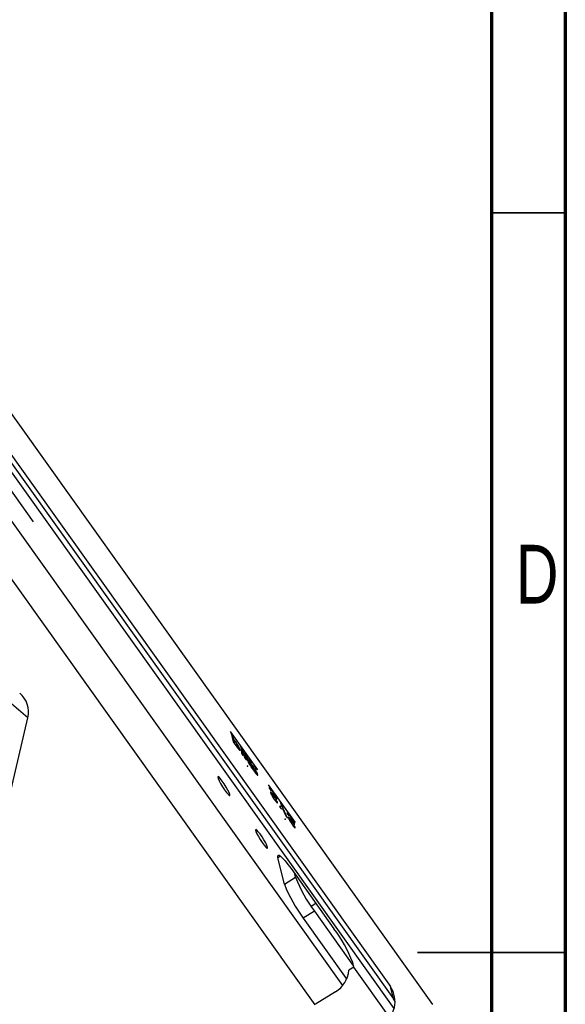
# Model space of a CAD drawing. Header units: millimetres. Extents: x 1648 to 1862, y 2200 to 2497.
# Tile 13 of 20: x 1825 to 1862, y 2345 to 2411. Entities that reach past the tile are written whole.
import ezdxf

# ---------------------------------------------------------------- set-up
doc = ezdxf.new("R2010")
doc.units = ezdxf.units.MM
doc.linetypes.add('CENTERX2', pattern=[20.32, 12.7, -2.54, 2.54, -2.54])
doc.styles.add('SLDTEXTSTYLE3', font='TXT', dxfattribs={"width": 0.75})

msp = doc.modelspace()

# ---------------------------------------------------------------- linework, layer by layer
at = {"color": 0, "linetype": 'Continuous', "lineweight": 70}
for p, q in [((1862.2814, 2496.5251), (1862.2814, 2199.5251)), ((1857.2814, 2491.5251), (1857.2814, 2204.5251))]:
    msp.add_line(p, q, dxfattribs=at)
at = {"color": 0, "linetype": 'Continuous', "lineweight": 25}
for p, q in [((1853.3228, 2344.526), (1806.2114, 2410.5386)), ((1806.3083, 2407.5938), (1850.4618, 2345.7258)), ((1850.7057, 2344.2515), (1805.8678, 2407.0784)), ((1806.5106, 2406.7736), (1850.6641, 2344.9056)), ((1810.9375, 2396.6531), (1847.2271, 2345.8039)), ((1845.359, 2344.5055), (1809.4549, 2394.8144)), ((1825.9397, 2363.8973), (1822.8594, 2366.5087)), ((1822.6417, 2349.7886), (1825.9397, 2363.8973)), ((1843.0292, 2354.5504), (1842.8518, 2354.4384)), ((1843.2947, 2352.6418), (1842.8518, 2354.4384)), ((1843.7348, 2353.7124), (1846.6389, 2349.6431)), ((1843.2947, 2352.6418), (1844.0485, 2353.1177)), ((1844.0485, 2353.1177), (1843.9901, 2353.3546)), ((1845.4235, 2351.3461), (1845.1006, 2351.1423)), ((1845.3167, 2350.8295), (1844.5629, 2350.3536)), ((1844.5629, 2350.3536), (1847.467, 2346.2843)), ((1845.3167, 2350.8295), (1847.9655, 2347.118)), ((1847.9841, 2347.0424), (1847.6517, 2346.8325)), ((1847.9841, 2347.0424), (1847.9071, 2347.3548)), ((1850.4021, 2343.6544), (1847.9841, 2347.0424)), ((1847.467, 2346.2843), (1847.5367, 2346.3283)), ((1847.4994, 2346.2392), (1847.467, 2346.2843)), ((1850.6641, 2344.9056), (1850.4618, 2345.7258)), ((1846.7415, 2345.3789), (1845.4014, 2344.5329)), ((1850.7773, 2344.724), (1850.6641, 2344.9056))]:
    msp.add_line(p, q, dxfattribs=at)
at = {"color": 0, "linetype": 'Continuous'}
msp.add_line((1809.0996, 2401.2511), (1826.3092, 2377.1369), dxfattribs=at)
at = {"color": 0, "linetype": 'Continuous', "lineweight": 35}
for p, q in [((1857.2814, 2398.0251), (1862.2814, 2398.0251)), ((1862.2824, 2348.0251), (1852.2804, 2348.0251)), ((1857.2814, 2348.0251), (1862.2814, 2348.0251))]:
    msp.add_line(p, q, dxfattribs=at)
at = {"color": 0, "linetype": 'CENTERX2'}
for p, q in [((1839.6206, 2362.9585), (1841.4653, 2360.3738)), ((1842.1811, 2359.3708), (1844.0096, 2356.8087))]:
    msp.add_line(p, q, dxfattribs=at)
at = {"color": 0, "linetype": 'Continuous', "flags": 128}
for points in [[(1840.282, 2361.7537), (1840.2761, 2361.7752), (1840.2682, 2361.7985), (1840.2588, 2361.8235), (1840.2475, 2361.8503), (1840.2341, 2361.8794), (1840.2192, 2361.9099), (1840.2026, 2361.9421), (1840.1839, 2361.9764), (1840.1638, 2362.012), (1840.1424, 2362.0483), (1840.1199, 2362.0852), (1840.0961, 2362.123), (1840.0708, 2362.1619), (1840.0446, 2362.201), (1840.0169, 2362.2413), (1839.9881, 2362.2822), (1839.9881, 2362.2822), (1839.8513, 2362.4739), (1839.8513, 2362.4739), (1839.7947, 2362.7034), (1839.7947, 2362.7034), (1839.6862, 2362.8555), (1839.6862, 2362.8555), (1839.8306, 2362.2696), (1839.8306, 2362.2696), (1840.0759, 2361.9259), (1840.0759, 2361.9259), (1840.1044, 2361.8865), (1840.1309, 2361.8508), (1840.1554, 2361.819), (1840.178, 2361.7907), (1840.1985, 2361.7664), (1840.2169, 2361.746), (1840.2336, 2361.729), (1840.2481, 2361.7161), (1840.2606, 2361.7068), (1840.2705, 2361.7018), (1840.2782, 2361.7005), (1840.2838, 2361.703), (1840.2868, 2361.7098), (1840.2875, 2361.7206), (1840.2859, 2361.7351), (1840.282, 2361.7537)], [(1840.1735, 2361.9057), (1840.1767, 2361.8911), (1840.1783, 2361.8795), (1840.1782, 2361.871), (1840.1764, 2361.8659), (1840.1731, 2361.8636), (1840.168, 2361.8648), (1840.1614, 2361.8688), (1840.153, 2361.8762), (1840.1431, 2361.8865), (1840.1317, 2361.8992), (1840.1189, 2361.9144), (1840.1044, 2361.9326), (1840.0884, 2361.9533), (1840.071, 2361.9764), (1840.0521, 2362.0021), (1840.0316, 2362.0306), (1840.0316, 2362.0306), (1839.9231, 2362.1827), (1839.9231, 2362.1827), (1839.8673, 2362.4088), (1839.8673, 2362.4088), (1839.9758, 2362.2568), (1839.9758, 2362.2568), (1839.9965, 2362.2275), (1840.0161, 2362.1994), (1840.0343, 2362.1725), (1840.0516, 2362.1467), (1840.0678, 2362.1218), (1840.0826, 2362.0984), (1840.0964, 2362.0758), (1840.1091, 2362.0543), (1840.1207, 2362.0337), (1840.1312, 2362.0138), (1840.1408, 2361.9943), (1840.1494, 2361.9755), (1840.157, 2361.9571), (1840.1635, 2361.9394), (1840.169, 2361.9223), (1840.1735, 2361.9057)], [(1840.9534, 2360.6964), (1840.7035, 2361.4345), (1840.7035, 2361.4345), (1840.6091, 2361.5667), (1840.6091, 2361.5667), (1840.6323, 2361.2472), (1840.6323, 2361.2472), (1840.6229, 2361.2604), (1840.6229, 2361.2604), (1840.4299, 2361.8179), (1840.4299, 2361.8179), (1840.3355, 2361.9501), (1840.3355, 2361.9501), (1840.3779, 2361.5028), (1840.3779, 2361.5028), (1840.4816, 2361.3574), (1840.4816, 2361.3574), (1840.4415, 2361.6581), (1840.4415, 2361.6581), (1840.4509, 2361.6449), (1840.4509, 2361.6449), (1840.6137, 2361.1723), (1840.6137, 2361.1723), (1840.7175, 2361.0269), (1840.7175, 2361.0269), (1840.6962, 2361.3012), (1840.6962, 2361.3012), (1840.7057, 2361.288), (1840.7057, 2361.288), (1840.8496, 2360.8418), (1840.8496, 2360.8418), (1840.9534, 2360.6964)], [(1841.3987, 2360.4559), (1841.2854, 2360.6146), (1841.2854, 2360.6146), (1841.1781, 2360.599), (1841.1781, 2360.599), (1841.0555, 2360.7709), (1841.0555, 2360.7709), (1840.993, 2361.0244), (1840.993, 2361.0244), (1840.8844, 2361.1765), (1840.8844, 2361.1765), (1841.0289, 2360.5906), (1841.0289, 2360.5906), (1841.2648, 2360.2601), (1841.2648, 2360.2601), (1841.2922, 2360.2221), (1841.3182, 2360.1869), (1841.3424, 2360.155), (1841.3649, 2360.1263), (1841.3859, 2360.1004), (1841.4052, 2360.0779), (1841.423, 2360.0582), (1841.439, 2360.0418), (1841.453, 2360.0292), (1841.4643, 2360.0212), (1841.4732, 2360.0178), (1841.4794, 2360.0191), (1841.4829, 2360.0252), (1841.484, 2360.0357), (1841.4824, 2360.0511), (1841.4781, 2360.071), (1841.4781, 2360.071), (1841.4733, 2360.0886), (1841.4672, 2360.1075), (1841.4599, 2360.1274), (1841.4514, 2360.1482), (1841.4416, 2360.1703), (1841.4305, 2360.1936), (1841.4182, 2360.218), (1841.4048, 2360.2433), (1841.3761, 2360.2947), (1841.3465, 2360.3452), (1841.3158, 2360.3949), (1841.2844, 2360.4433), (1841.2844, 2360.4433), (1841.3987, 2360.4559)], [(1841.3696, 2360.2231), (1841.3718, 2360.2124), (1841.3728, 2360.2038), (1841.3722, 2360.1978), (1841.3702, 2360.1941), (1841.3667, 2360.1932), (1841.362, 2360.1943), (1841.3557, 2360.198), (1841.348, 2360.204), (1841.3388, 2360.2127), (1841.3279, 2360.2243), (1841.3151, 2360.2392), (1841.3007, 2360.2569), (1841.2845, 2360.2776), (1841.2665, 2360.3014), (1841.2467, 2360.3283), (1841.2251, 2360.3583), (1841.2251, 2360.3583), (1841.1213, 2360.5037), (1841.1213, 2360.5037), (1841.0715, 2360.7058), (1841.0715, 2360.7058), (1841.2036, 2360.5207), (1841.2036, 2360.5207), (1841.2314, 2360.4809), (1841.2581, 2360.4407), (1841.2835, 2360.4006), (1841.3081, 2360.3597), (1841.3196, 2360.3397), (1841.3299, 2360.3206), (1841.3393, 2360.3022), (1841.3474, 2360.2847), (1841.3547, 2360.2679), (1841.3607, 2360.2521), (1841.3657, 2360.2372), (1841.3696, 2360.2231)], [(1842.7731, 2358.4224), (1842.7673, 2358.4431), (1842.7597, 2358.4656), (1842.75, 2358.4905), (1842.7386, 2358.5171), (1842.7252, 2358.5457), (1842.71, 2358.5762), (1842.6928, 2358.6089), (1842.6738, 2358.6435), (1842.6533, 2358.6793), (1842.6316, 2358.7158), (1842.6086, 2358.7532), (1842.5845, 2358.7913), (1842.5591, 2358.8301), (1842.5328, 2358.8694), (1842.505, 2358.9098), (1842.4761, 2358.9507), (1842.4761, 2358.9507), (1842.4477, 2358.9901), (1842.4211, 2359.0257), (1842.3967, 2359.0576), (1842.3741, 2359.0858), (1842.3536, 2359.1101), (1842.3351, 2359.1305), (1842.3185, 2359.1476), (1842.304, 2359.1605), (1842.2914, 2359.17), (1842.2814, 2359.1754), (1842.2735, 2359.1775), (1842.2678, 2359.1759), (1842.2643, 2359.1708), (1842.2632, 2359.1618), (1842.2642, 2359.1493), (1842.2675, 2359.1332), (1842.2675, 2359.1332), (1842.2734, 2359.1092), (1842.2734, 2359.1092), (1842.3819, 2358.9571), (1842.3819, 2358.9571), (1842.3768, 2358.9777), (1842.3768, 2358.9777), (1842.3745, 2358.9891), (1842.3735, 2358.9983), (1842.3741, 2359.0045), (1842.3763, 2359.0082), (1842.3799, 2359.0093), (1842.3851, 2359.0077), (1842.3917, 2359.0037), (1842.3999, 2358.997), (1842.4191, 2358.9778), (1842.4407, 2358.9532), (1842.4652, 2358.9223), (1842.4922, 2358.8856), (1842.4922, 2358.8856), (1842.5105, 2358.8596), (1842.5279, 2358.8344), (1842.5442, 2358.81), (1842.5595, 2358.7865), (1842.5736, 2358.7641), (1842.5869, 2358.7422), (1842.599, 2358.7214), (1842.6101, 2358.7013), (1842.6294, 2358.6642), (1842.6446, 2358.6319), (1842.6558, 2358.6043), (1842.6629, 2358.5813), (1842.6629, 2358.5813), (1842.6643, 2358.5738), (1842.6644, 2358.5682), (1842.6631, 2358.5646), (1842.6604, 2358.5633), (1842.6564, 2358.5638), (1842.6509, 2358.5664), (1842.6442, 2358.5709), (1842.6361, 2358.5775), (1842.616, 2358.5963), (1842.5911, 2358.6223), (1842.5612, 2358.6556), (1842.5265, 2358.6962), (1842.5265, 2358.6962), (1842.5012, 2358.7265), (1842.4778, 2358.754), (1842.4565, 2358.7786), (1842.4372, 2358.8), (1842.42, 2358.8185), (1842.4049, 2358.8339), (1842.3917, 2358.8463), (1842.3806, 2358.8559), (1842.3714, 2358.8624), (1842.3637, 2358.8665), (1842.358, 2358.8678), (1842.3537, 2358.8666), (1842.351, 2358.8629), (1842.3501, 2358.8565), (1842.3507, 2358.8478), (1842.3531, 2358.8361), (1842.3531, 2358.8361), (1842.3584, 2358.8171), (1842.3657, 2358.7959), (1842.375, 2358.7725), (1842.3863, 2358.747), (1842.3993, 2358.7194), (1842.4143, 2358.6897), (1842.4312, 2358.6579), (1842.4501, 2358.6239), (1842.4702, 2358.589), (1842.4908, 2358.5541), (1842.5118, 2358.5196), (1842.5333, 2358.4855), (1842.5553, 2358.4514), (1842.5776, 2358.4178), (1842.6005, 2358.3843), (1842.6239, 2358.3511), (1842.6239, 2358.3511), (1842.6532, 2358.3107), (1842.6803, 2358.2744), (1842.7044, 2358.2433), (1842.7262, 2358.2166), (1842.7453, 2358.1947), (1842.7621, 2358.1772), (1842.776, 2358.1647), (1842.7877, 2358.1565), (1842.7971, 2358.1521), (1842.8048, 2358.1503), (1842.8107, 2358.151), (1842.8148, 2358.1547), (1842.8171, 2358.1608), (1842.8179, 2358.1694), (1842.8166, 2358.1811), (1842.8137, 2358.1951), (1842.8137, 2358.1951), (1842.7052, 2358.3471), (1842.7052, 2358.3471), (1842.7097, 2358.3288), (1842.7094, 2358.3177), (1842.704, 2358.3143), (1842.6938, 2358.3183), (1842.6868, 2358.3233), (1842.6788, 2358.3305), (1842.6696, 2358.3399), (1842.6595, 2358.3513), (1842.6479, 2358.3652), (1842.6354, 2358.3812), (1842.6218, 2358.3994), (1842.607, 2358.4197), (1842.607, 2358.4197), (1842.5798, 2358.4588), (1842.555, 2358.4962), (1842.5323, 2358.5326), (1842.5119, 2358.5676), (1842.4944, 2358.6), (1842.4807, 2358.6284), (1842.4706, 2358.6529), (1842.4641, 2358.6738), (1842.4641, 2358.6738), (1842.462, 2358.6864), (1842.4635, 2358.6934), (1842.4684, 2358.6949), (1842.4769, 2358.6907), (1842.4833, 2358.6854), (1842.4922, 2358.6769), (1842.5036, 2358.665), (1842.5175, 2358.6497), (1842.534, 2358.6309), (1842.5529, 2358.6092), (1842.5743, 2358.5838), (1842.5983, 2358.5552), (1842.5983, 2358.5552), (1842.6216, 2358.5278), (1842.6433, 2358.5028), (1842.6635, 2358.4802), (1842.6821, 2358.4601), (1842.699, 2358.4425), (1842.7144, 2358.4273), (1842.7283, 2358.4145), (1842.7406, 2358.4042), (1842.7511, 2358.3965), (1842.7599, 2358.3915), (1842.7667, 2358.3897), (1842.7717, 2358.3905), (1842.7748, 2358.3942), (1842.7762, 2358.4007), (1842.7756, 2358.4101), (1842.7731, 2358.4224)], [(1843.5044, 2357.1219), (1843.2033, 2357.7546), (1843.2033, 2357.7546), (1843.1383, 2358.0184), (1843.1383, 2358.0184), (1843.0298, 2358.1704), (1843.0298, 2358.1704), (1843.0948, 2357.9066), (1843.0948, 2357.9066), (1842.9525, 2357.8953), (1842.9525, 2357.8953), (1843.061, 2357.7432), (1843.061, 2357.7432), (1843.1644, 2357.762), (1843.1644, 2357.762), (1843.1692, 2357.7554), (1843.1692, 2357.7554), (1843.3959, 2357.2739), (1843.3959, 2357.2739), (1843.5044, 2357.1219)], [(1843.9808, 2356.7302), (1843.975, 2356.7508), (1843.9674, 2356.7734), (1843.9577, 2356.7982), (1843.9462, 2356.8249), (1843.9329, 2356.8534), (1843.9177, 2356.8839), (1843.9005, 2356.9167), (1843.8815, 2356.9513), (1843.861, 2356.987), (1843.8393, 2357.0236), (1843.8163, 2357.061), (1843.7922, 2357.099), (1843.7668, 2357.1379), (1843.7404, 2357.1772), (1843.7127, 2357.2175), (1843.6838, 2357.2585), (1843.6838, 2357.2585), (1843.6553, 2357.2978), (1843.6288, 2357.3335), (1843.6044, 2357.3653), (1843.5818, 2357.3935), (1843.5612, 2357.4179), (1843.5428, 2357.4383), (1843.5262, 2357.4554), (1843.5117, 2357.4683), (1843.4991, 2357.4778), (1843.4891, 2357.4832), (1843.4812, 2357.4853), (1843.4755, 2357.4837), (1843.472, 2357.4786), (1843.4709, 2357.4696), (1843.4719, 2357.4571), (1843.4752, 2357.4409), (1843.4752, 2357.4409), (1843.4811, 2357.417), (1843.4811, 2357.417), (1843.5896, 2357.2649), (1843.5896, 2357.2649), (1843.5845, 2357.2855), (1843.5845, 2357.2855), (1843.5822, 2357.2969), (1843.5812, 2357.306), (1843.5818, 2357.3123), (1843.584, 2357.316), (1843.5876, 2357.317), (1843.5928, 2357.3155), (1843.5994, 2357.3115), (1843.6076, 2357.3048), (1843.6268, 2357.2856), (1843.6484, 2357.2609), (1843.6729, 2357.23), (1843.6999, 2357.1934), (1843.6999, 2357.1934), (1843.7182, 2357.1674), (1843.7356, 2357.1421), (1843.7519, 2357.1178), (1843.7672, 2357.0943), (1843.7813, 2357.0719), (1843.7946, 2357.0499), (1843.8067, 2357.0292), (1843.8178, 2357.0091), (1843.8371, 2356.9719), (1843.8523, 2356.9396), (1843.8635, 2356.9121), (1843.8706, 2356.8891), (1843.8706, 2356.8891), (1843.872, 2356.8816), (1843.8721, 2356.876), (1843.8708, 2356.8724), (1843.8681, 2356.871), (1843.864, 2356.8716), (1843.8586, 2356.8742), (1843.8519, 2356.8787), (1843.8438, 2356.8853), (1843.8237, 2356.9041), (1843.7987, 2356.9301), (1843.7689, 2356.9634), (1843.7342, 2357.004), (1843.7342, 2357.004), (1843.7089, 2357.0343), (1843.6855, 2357.0618), (1843.6641, 2357.0864), (1843.6449, 2357.1077), (1843.6277, 2357.1263), (1843.6126, 2357.1416), (1843.5994, 2357.154), (1843.5883, 2357.1636), (1843.5791, 2357.1701), (1843.5714, 2357.1743), (1843.5657, 2357.1755), (1843.5614, 2357.1744), (1843.5587, 2357.1707), (1843.5578, 2357.1643), (1843.5583, 2357.1556), (1843.5608, 2357.1438), (1843.5608, 2357.1438), (1843.5661, 2357.1249), (1843.5734, 2357.1037), (1843.5827, 2357.0803), (1843.5939, 2357.0548), (1843.607, 2357.0272), (1843.622, 2356.9975), (1843.6389, 2356.9657), (1843.6578, 2356.9316), (1843.6778, 2356.8967), (1843.6984, 2356.8619), (1843.7195, 2356.8274), (1843.741, 2356.7932), (1843.763, 2356.7592), (1843.7853, 2356.7256), (1843.8082, 2356.6921), (1843.8316, 2356.6589), (1843.8316, 2356.6589), (1843.8609, 2356.6184), (1843.888, 2356.5822), (1843.9121, 2356.5511), (1843.9339, 2356.5244), (1843.953, 2356.5025), (1843.9698, 2356.4849), (1843.9837, 2356.4725), (1843.9953, 2356.4643), (1844.0048, 2356.4599), (1844.0124, 2356.4581), (1844.0184, 2356.4588), (1844.0224, 2356.4625), (1844.0248, 2356.4686), (1844.0256, 2356.4772), (1844.0243, 2356.4889), (1844.0214, 2356.5029), (1844.0214, 2356.5029), (1843.9129, 2356.6549), (1843.9129, 2356.6549), (1843.9174, 2356.6365), (1843.9171, 2356.6255), (1843.9117, 2356.6221), (1843.9015, 2356.6261), (1843.8945, 2356.6311), (1843.8865, 2356.6383), (1843.8773, 2356.6477), (1843.8672, 2356.659), (1843.8556, 2356.673), (1843.8431, 2356.6889), (1843.8295, 2356.7071), (1843.8147, 2356.7274), (1843.8147, 2356.7274), (1843.7875, 2356.7665), (1843.7627, 2356.804), (1843.74, 2356.8404), (1843.7196, 2356.8754), (1843.7021, 2356.9077), (1843.6884, 2356.9361), (1843.6783, 2356.9607), (1843.6718, 2356.9815), (1843.6718, 2356.9815), (1843.6697, 2356.9942), (1843.6712, 2357.0011), (1843.6761, 2357.0027), (1843.6846, 2356.9985), (1843.691, 2356.9932), (1843.6999, 2356.9847), (1843.7113, 2356.9728), (1843.7252, 2356.9575), (1843.7417, 2356.9387), (1843.7606, 2356.9169), (1843.782, 2356.8916), (1843.806, 2356.863), (1843.806, 2356.863), (1843.8292, 2356.8356), (1843.851, 2356.8105), (1843.8712, 2356.788), (1843.8898, 2356.7678), (1843.9067, 2356.7503), (1843.9221, 2356.7351), (1843.936, 2356.7222), (1843.9482, 2356.712), (1843.9588, 2356.7043), (1843.9676, 2356.6993), (1843.9743, 2356.6975), (1843.9794, 2356.6983), (1843.9825, 2356.702), (1843.9839, 2356.7085), (1843.9833, 2356.7179), (1843.9808, 2356.7302)]]:
    msp.add_lwpolyline(points, dxfattribs=at)
at = {"color": 0, "linetype": 'Continuous', "lineweight": 25, "flags": 128}
for points in [[(1839.5986, 2358.7155), (1839.5533, 2358.8413), (1839.4692, 2359.0146), (1839.3554, 2359.2168), (1839.2243, 2359.4259), (1839.09, 2359.6193), (1838.9671, 2359.776), (1838.8689, 2359.879), (1838.8061, 2359.9172), (1838.7855, 2359.8864), (1838.8093, 2359.79), (1838.8749, 2359.6384), (1838.9752, 2359.448), (1839.0994, 2359.2395), (1839.2339, 2359.0355), (1839.3643, 2358.858), (1839.4763, 2358.7264), (1839.5579, 2358.6548), (1839.6002, 2358.6511), (1839.5986, 2358.7155)], [(1842.151, 2355.1391), (1842.1057, 2355.2648), (1842.0216, 2355.4382), (1841.9078, 2355.6404), (1841.7767, 2355.8495), (1841.6424, 2356.0429), (1841.5195, 2356.1996), (1841.4213, 2356.3026), (1841.3585, 2356.3408), (1841.3379, 2356.31), (1841.3617, 2356.2135), (1841.4273, 2356.0619), (1841.5276, 2355.8716), (1841.6518, 2355.6631), (1841.7863, 2355.459), (1841.9167, 2355.2816), (1842.0287, 2355.15), (1842.1103, 2355.0784), (1842.1526, 2355.0746), (1842.151, 2355.1391)], [(1842.8518, 2354.4384), (1842.8349, 2354.5618), (1842.86, 2354.6226), (1842.9261, 2354.6183), (1843.0306, 2354.5493), (1843.1697, 2354.418), (1843.3378, 2354.2297), (1843.5287, 2353.9914), (1843.7348, 2353.7124)]]:
    msp.add_lwpolyline(points, dxfattribs=at)
at = {"color": 0, "linetype": 'Continuous', "lineweight": 25}
for centre, radius, start, end in [((1852.789, 2356.4663), 9.3599, 200.96235, 217.029567), ((1852.0352, 2355.9904), 9.3599, 200.96235, 217.029567), ((1839.1666, 2344.0063), 9.3599, 20.96235, 37.029567), ((1845.7499, 2347.0115), 1.9102, 301.270965, 354.621942), ((1848.9725, 2344.7215), 1.7963, 299.694866, 33.99123)]:
    msp.add_arc(centre, radius, start, end, dxfattribs=at)
msp.add_ellipse((1823.9517, 2364.1646), major_axis=(1.9463, 0.6616), ratio=0.8931091, start_param=5.7752899, end_param=6.7746284, dxfattribs=at)
at = {"color": 0, "linetype": 'Continuous'}
for p in [(1840.7981, 2360.6312), (1843.3505, 2357.0548)]:
    msp.add_point(p, dxfattribs=at)

# ---------------------------------------------------------------- texts
at = {"color": 0, "linetype": 'Continuous', "lineweight": 0, "insert": (1860.3809, 2375.5853), "char_height": 3.9687, "attachment_point": 2, "style": 'SLDTEXTSTYLE3'}
msp.add_mtext('D', dxfattribs=at)

doc.saveas('drawing.dxf')
